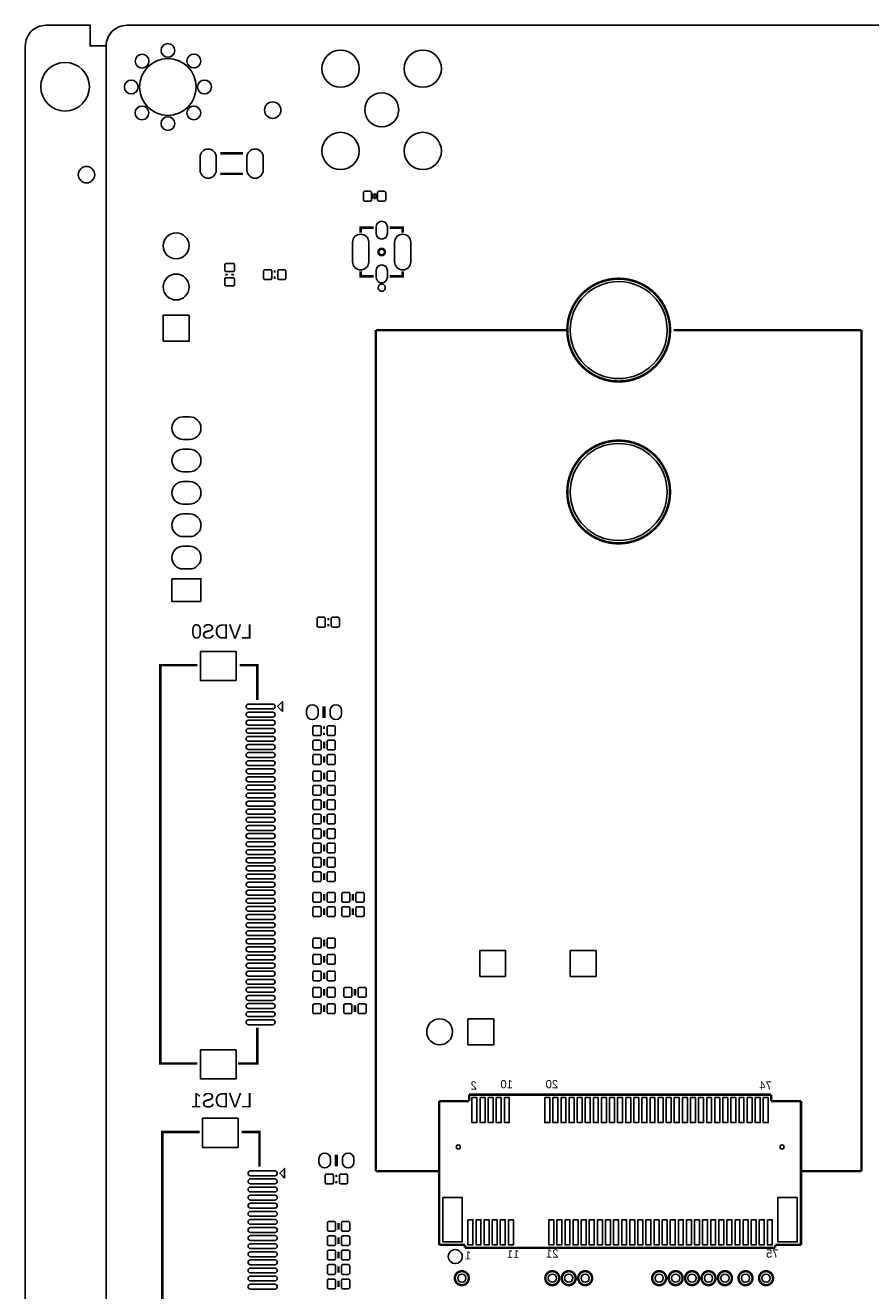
# Model space of a CAD drawing. Extents: x -5 to 175, y 0 to 125.
# Tile 2 of 5: x -5 to 47, y 47 to 125. Entities that reach past the tile are written whole.
import ezdxf
from ezdxf.enums import TextEntityAlignment as Align

# ---------------------------------------------------------------- set-up
doc = ezdxf.new("R2010")
doc.units = 0
for name, color, linetype in [('BG_OUTLINE', 7, 'CONTINUOUS'), ('BG_SILKSCREEN_BOTTOM', 23, 'CONTINUOUS'), ('PG_SILKSCREEN_BOTTOM', 23, 'CONTINUOUS'), ('PIN_BOTTOM', 132, 'CONTINUOUS')]:
    doc.layers.add(name, color=color, linetype=linetype)

msp = doc.modelspace()

# ---------------------------------------------------------------- linework, layer by layer
at = {"layer": 'BG_OUTLINE'}
for points in [[(-0.999998, 124.99975), (-3.72999, 124.99975, 0.414214), (-4.99999, 123.72975), (-4.99999, 1.27, 0.414214), (-3.72999, 0), (-0.999998, 0), (-0.999998, 1.27), (0, 1.27)], [(-0.999998, 124.99975), (-0.999998, 123.72975), (0, 123.72975, -0.414214), (1.27, 124.99975), (168.730676, 124.99975, -0.414214), (170.000676, 123.72975), (170.000676, 1.27, -0.414214), (168.730676, 0), (1.27, 0, -0.414214), (0, 1.27), (0, 123.72975)]]:
    msp.add_lwpolyline(points, format="xyb", dxfattribs=at)
at = {"layer": 'PG_SILKSCREEN_BOTTOM'}
for points, const_width in [([(7.0485, 117.094), (8.4455, 117.094)], 0.1524), ([(7.0485, 115.824), (8.4455, 115.824)], 0.1524), ([(16.578072, 114.246406), (16.578072, 114.646202)], 0.130048), ([(15.718028, 112.197896), (15.718028, 112.498124), (16.517874, 112.498124)], 0.1524), ([(18.317972, 112.197896), (18.317972, 112.498124), (17.518126, 112.498124)], 0.1524), ([(7.4295, 109.5375), (7.4295, 109.6645)], 0.1524), ([(7.8105, 109.6645), (7.8105, 109.5375)], 0.1524), ([(10.3505, 109.7915), (10.4775, 109.7915)], 0.1524), ([(10.4775, 109.4105), (10.3505, 109.4105)], 0.1524), ([(16.517874, 109.497876), (15.718028, 109.497876), (15.718028, 109.798104)], 0.1524), ([(18.317972, 109.798104), (18.317972, 109.497876), (17.518126, 109.497876)], 0.1524), ([(28.575, 106.176826), (16.66113, 106.176826)], 0.1524), ([(16.66113, 106.176826), (16.66113, 54.231032)], 0.1524), ([(46.66107, 106.176826), (35.052, 106.176826)], 0.1524), ([(46.66107, 54.231032), (46.66107, 106.176826)], 0.1524), ([(13.6525, 88.3285), (13.7795, 88.3285)], 0.1524), ([(13.7795, 87.9475), (13.6525, 87.9475)], 0.1524), ([(5.639054, 60.879736), (3.339084, 60.879736), (3.339084, 85.479636), (5.639054, 85.479636)], 0.1524), ([(9.339072, 83.329526), (9.339072, 85.479636), (8.238998, 85.479636)], 0.1524), ([(13.462, 82.933286), (13.462, 82.222086)], 0.2032), ([(13.3985, 81.625186), (13.5255, 81.625186)], 0.1524), ([(13.5255, 81.244186), (13.3985, 81.244186)], 0.1524), ([(13.462, 80.342486), (13.462, 80.748886)], 0.1524), ([(13.462, 79.453486), (13.462, 79.859886)], 0.1524), ([(13.462, 78.437486), (13.462, 78.843886)], 0.1524), ([(13.462, 77.548486), (13.462, 77.954886)], 0.1524), ([(13.462, 76.659486), (13.462, 77.065886)], 0.1524), ([(13.462, 75.770486), (13.462, 76.176886)], 0.1524), ([(13.462, 74.881486), (13.462, 75.287886)], 0.1524), ([(13.462, 73.992486), (13.462, 74.398886)], 0.1524), ([(13.462, 73.103486), (13.462, 73.509886)], 0.1524), ([(13.462, 72.214486), (13.462, 72.620886)], 0.1524), ([(13.462, 70.944486), (13.462, 71.350886)], 0.1524), ([(15.24, 70.944486), (15.24, 71.350886)], 0.1524), ([(13.462, 70.055486), (13.462, 70.461886)], 0.1524), ([(15.24, 70.055486), (15.24, 70.461886)], 0.1524), ([(13.462, 68.1228), (13.462, 68.5292)], 0.1524), ([(13.462, 67.1068), (13.462, 67.5132)], 0.1524), ([(13.462, 66.0908), (13.462, 66.4972)], 0.1524), ([(13.462, 65.0748), (13.462, 65.4812)], 0.1524), ([(15.367, 65.0748), (15.367, 65.4812)], 0.1524), ([(13.462, 64.0588), (13.462, 64.4652)], 0.1524), ([(15.367, 64.0588), (15.367, 64.4652)], 0.1524), ([(9.339072, 63.089536), (9.339072, 60.879736), (8.138922, 60.879736)], 0.1524), ([(20.572222, 58.558684), (20.572222, 49.681638)], 0.1524), ([(22.419818, 58.558684), (20.572222, 58.558684)], 0.1524), ([(22.419818, 58.95848), (22.419818, 58.558684)], 0.1524), ([(41.080182, 58.95848), (22.419818, 58.95848)], 0.1524), ([(41.080182, 58.558684), (41.080182, 58.95848)], 0.1524), ([(42.927778, 58.558684), (41.080182, 58.558684)], 0.1524), ([(42.927778, 49.681638), (42.927778, 58.558684)], 0.1524), ([(5.766054, 32.050736), (3.466084, 32.050736), (3.466084, 56.650636), (5.766054, 56.650636)], 0.1524), ([(9.466072, 54.500526), (9.466072, 56.650636), (8.365998, 56.650636)], 0.1524), ([(14.224, 55.247286), (14.224, 54.536086)], 0.2032), ([(14.1605, 53.939186), (14.2875, 53.939186)], 0.1524), ([(16.66113, 54.231032), (20.572222, 54.231032)], 0.1524), ([(42.926, 54.231032), (46.66107, 54.231032)], 0.1524), ([(14.2875, 53.558186), (14.1605, 53.558186)], 0.1524), ([(14.351, 50.624486), (14.351, 51.030886)], 0.1524), ([(14.351, 49.735486), (14.351, 50.141886)], 0.1524), ([(14.351, 48.846486), (14.351, 49.252886)], 0.1524), ([(20.572222, 49.681638), (22.169882, 49.681638)], 0.1524), ([(22.169882, 49.681638), (22.169882, 49.503584)], 0.1524), ([(22.169882, 49.503584), (41.330118, 49.503584)], 0.1524), ([(41.330118, 49.681638), (42.927778, 49.681638)], 0.1524), ([(41.330118, 49.503584), (41.330118, 49.681638)], 0.1524), ([(14.351, 47.957486), (14.351, 48.363886)], 0.1524), ([(14.351, 47.068486), (14.351, 47.474886)], 0.1524)]:
    msp.add_lwpolyline(points, dxfattribs=dict(at, const_width=const_width))
for points in [[(16.578072, 114.446304), (16.438118, 114.30635), (16.438118, 114.586258)], [(16.578072, 114.446304), (16.718026, 114.30635), (16.718026, 114.586258)], [(10.889742, 82.628994), (10.889742, 83.228942), (10.589768, 82.928968)], [(11.016742, 53.799994), (11.016742, 54.399942), (10.716768, 54.099968)]]:
    msp.add_lwpolyline(points, close=True, dxfattribs=at)
at = {"layer": 'PG_SILKSCREEN_BOTTOM', "const_width": 0.1524}
for points in [[(17.217898, 110.998, 1), (16.818102, 110.998, 1), (17.217898, 110.998)], [(34.836354, 106.176826, 1), (28.485846, 106.176826, 1), (34.836354, 106.176826)], [(34.836354, 96.177608, 1), (28.485846, 96.177608, 1), (34.836354, 96.177608)], [(22.401022, 47.625, 1), (21.540978, 47.625, 1), (22.401022, 47.625)], [(27.989022, 47.625, 1), (27.128978, 47.625, 1), (27.989022, 47.625)], [(29.005022, 47.625, 1), (28.144978, 47.625, 1), (29.005022, 47.625)], [(30.021022, 47.625, 1), (29.160978, 47.625, 1), (30.021022, 47.625)], [(34.593022, 47.625, 1), (33.732978, 47.625, 1), (34.593022, 47.625)], [(35.609022, 47.625, 1), (34.748978, 47.625, 1), (35.609022, 47.625)], [(36.625022, 47.625, 1), (35.764978, 47.625, 1), (36.625022, 47.625)], [(37.641022, 47.625, 1), (36.780978, 47.625, 1), (37.641022, 47.625)], [(38.657022, 47.625, 1), (37.796978, 47.625, 1), (38.657022, 47.625)], [(39.927022, 47.625, 1), (39.066978, 47.625, 1), (39.927022, 47.625)], [(41.197022, 47.625, 1), (40.336978, 47.625, 1), (41.197022, 47.625)]]:
    msp.add_lwpolyline(points, format="xyb", dxfattribs=at)
at = {"layer": 'PG_SILKSCREEN_BOTTOM'}
for points in [[(17.24152, 108.798106, 1), (16.79448, 108.797894, 1)], [(22.000718, 48.955452, 1), (21.135082, 48.955548, 1)]]:
    msp.add_lwpolyline(points, format="xyb", close=True, dxfattribs=at)
at = {"layer": 'PIN_BOTTOM'}
for points in [[(6.796913, 116.05895), (6.796913, 116.85905, 1), (5.796915, 116.85905), (5.796915, 116.05895, 1)], [(9.697085, 116.05895), (9.697085, 116.85905, 1), (8.697087, 116.85905), (8.697087, 116.05895, 1)], [(16.31315, 114.746278), (15.963138, 114.746278, 0.415686), (15.888208, 114.671348), (15.888208, 114.22126, 0.415686), (15.963138, 114.14633), (16.31315, 114.14633, 0.415686), (16.38808, 114.22126), (16.38808, 114.671348, 0.415686)], [(17.193006, 114.746278), (16.842994, 114.746278, 0.415686), (16.768064, 114.671348), (16.768064, 114.22126, 0.415686), (16.842994, 114.14633), (17.193006, 114.14633, 0.415686), (17.267936, 114.22126), (17.267936, 114.671348, 0.415686)], [(16.667988, 112.548035), (16.667988, 112.147985, 1), (17.368012, 112.147985), (17.368012, 112.548035, 1)], [(15.218029, 111.597948), (15.218029, 110.398052, 1), (16.218027, 110.398052), (16.218027, 111.597948, 1)], [(17.817973, 111.597948), (17.817973, 110.398052, 1), (18.817971, 110.398052), (18.817971, 111.597948, 1)], [(7.320026, 110.215934), (7.320026, 109.865922, 0.415686), (7.394956, 109.790992), (7.845044, 109.790992, 0.415686), (7.919974, 109.865922), (7.919974, 110.215934, 0.415686), (7.845044, 110.290864), (7.394956, 110.290864, 0.415686)], [(16.667988, 109.848015), (16.667988, 109.447965, 1), (17.368012, 109.447965), (17.368012, 109.848015, 1)], [(7.320026, 109.336078), (7.320026, 108.986066, 0.415686), (7.394956, 108.911136), (7.845044, 108.911136, 0.415686), (7.919974, 108.986066), (7.919974, 109.336078, 0.415686), (7.845044, 109.411008), (7.394956, 109.411008, 0.415686)], [(9.799066, 109.301026), (10.149078, 109.301026, 0.415686), (10.224008, 109.375956), (10.224008, 109.826044, 0.415686), (10.149078, 109.900974), (9.799066, 109.900974, 0.415686), (9.724136, 109.826044), (9.724136, 109.375956, 0.415686)], [(10.678922, 109.301026), (11.028934, 109.301026, 0.415686), (11.103864, 109.375956), (11.103864, 109.826044, 0.415686), (11.028934, 109.900974), (10.678922, 109.900974, 0.415686), (10.603992, 109.826044), (10.603992, 109.375956, 0.415686)], [(5.153025, 99.422966), (4.752975, 99.422966, -1), (4.752975, 100.823014), (5.153025, 100.823014, -1)], [(5.153025, 97.42297), (4.752975, 97.42297, -1), (4.752975, 98.823018), (5.153025, 98.823018, -1)], [(5.153025, 95.422974), (4.752975, 95.422974, -1), (4.752975, 96.823022), (5.153025, 96.823022, -1)], [(5.153025, 93.422978), (4.752975, 93.422978, -1), (4.752975, 94.823026), (5.153025, 94.823026, -1)], [(5.153025, 91.422982), (4.752975, 91.422982, -1), (4.752975, 92.82303), (5.153025, 92.82303, -1)], [(13.101066, 87.838026), (13.451078, 87.838026, 0.415686), (13.526008, 87.912956), (13.526008, 88.363044, 0.415686), (13.451078, 88.437974), (13.101066, 88.437974, 0.415686), (13.026136, 88.363044), (13.026136, 87.912956, 0.415686)], [(13.980922, 87.838026), (14.330934, 87.838026, 0.415686), (14.405864, 87.912956), (14.405864, 88.363044, 0.415686), (14.330934, 88.437974), (13.980922, 88.437974, 0.415686), (13.905992, 88.363044), (13.905992, 87.912956, 0.415686)], [(10.289032, 83.079717), (8.788908, 83.079717, 1), (8.788908, 82.779743), (10.289032, 82.779743, 1)], [(13.093446, 82.476086), (13.093446, 82.679286, 1), (12.382246, 82.679286), (12.382246, 82.476086, 1)], [(14.541754, 82.476086), (14.541754, 82.679286, 1), (13.830554, 82.679286), (13.830554, 82.476086, 1)], [(10.289032, 82.579591), (8.788908, 82.579591, 1), (8.788908, 82.279617), (10.289032, 82.279617, 1)], [(10.289032, 82.079719), (8.788908, 82.079719, 1), (8.788908, 81.779745), (10.289032, 81.779745, 1)], [(10.289032, 81.579593), (8.788908, 81.579593, 1), (8.788908, 81.279619), (10.289032, 81.279619, 1)], [(13.197078, 81.73466), (12.847066, 81.73466, 0.415686), (12.772136, 81.65973), (12.772136, 81.209642, 0.415686), (12.847066, 81.134712), (13.197078, 81.134712, 0.415686), (13.272008, 81.209642), (13.272008, 81.65973, 0.415686)], [(14.076934, 81.73466), (13.726922, 81.73466, 0.415686), (13.651992, 81.65973), (13.651992, 81.209642, 0.415686), (13.726922, 81.134712), (14.076934, 81.134712, 0.415686), (14.151864, 81.209642), (14.151864, 81.65973, 0.415686)], [(10.289032, 81.079721), (8.788908, 81.079721, 1), (8.788908, 80.779747), (10.289032, 80.779747, 1)], [(10.289032, 80.579595), (8.788908, 80.579595, 1), (8.788908, 80.279621), (10.289032, 80.279621, 1)], [(12.847066, 80.245712), (13.197078, 80.245712, 0.415686), (13.272008, 80.320642), (13.272008, 80.77073, 0.415686), (13.197078, 80.84566), (12.847066, 80.84566, 0.415686), (12.772136, 80.77073), (12.772136, 80.320642, 0.415686)], [(13.726922, 80.245712), (14.076934, 80.245712, 0.415686), (14.151864, 80.320642), (14.151864, 80.77073, 0.415686), (14.076934, 80.84566), (13.726922, 80.84566, 0.415686), (13.651992, 80.77073), (13.651992, 80.320642, 0.415686)], [(10.289032, 80.079723), (8.788908, 80.079723, 1), (8.788908, 79.779749), (10.289032, 79.779749, 1)], [(12.847066, 79.356712), (13.197078, 79.356712, 0.415686), (13.272008, 79.431642), (13.272008, 79.88173, 0.415686), (13.197078, 79.95666), (12.847066, 79.95666, 0.415686), (12.772136, 79.88173), (12.772136, 79.431642, 0.415686)], [(13.726922, 79.356712), (14.076934, 79.356712, 0.415686), (14.151864, 79.431642), (14.151864, 79.88173, 0.415686), (14.076934, 79.95666), (13.726922, 79.95666, 0.415686), (13.651992, 79.88173), (13.651992, 79.431642, 0.415686)], [(10.289032, 79.579597), (8.788908, 79.579597, 1), (8.788908, 79.279623), (10.289032, 79.279623, 1)], [(10.289032, 79.079725), (8.788908, 79.079725, 1), (8.788908, 78.779751), (10.289032, 78.779751, 1)], [(12.847066, 78.340712), (13.197078, 78.340712, 0.415686), (13.272008, 78.415642), (13.272008, 78.86573, 0.415686), (13.197078, 78.94066), (12.847066, 78.94066, 0.415686), (12.772136, 78.86573), (12.772136, 78.415642, 0.415686)], [(13.726922, 78.340712), (14.076934, 78.340712, 0.415686), (14.151864, 78.415642), (14.151864, 78.86573, 0.415686), (14.076934, 78.94066), (13.726922, 78.94066, 0.415686), (13.651992, 78.86573), (13.651992, 78.415642, 0.415686)], [(10.289032, 78.579599), (8.788908, 78.579599, 1), (8.788908, 78.279625), (10.289032, 78.279625, 1)], [(10.289032, 78.079727), (8.788908, 78.079727, 1), (8.788908, 77.779753), (10.289032, 77.779753, 1)], [(10.289032, 77.579601), (8.788908, 77.579601, 1), (8.788908, 77.279627), (10.289032, 77.279627, 1)], [(12.847066, 77.451712), (13.197078, 77.451712, 0.415686), (13.272008, 77.526642), (13.272008, 77.97673, 0.415686), (13.197078, 78.05166), (12.847066, 78.05166, 0.415686), (12.772136, 77.97673), (12.772136, 77.526642, 0.415686)], [(13.726922, 77.451712), (14.076934, 77.451712, 0.415686), (14.151864, 77.526642), (14.151864, 77.97673, 0.415686), (14.076934, 78.05166), (13.726922, 78.05166, 0.415686), (13.651992, 77.97673), (13.651992, 77.526642, 0.415686)], [(10.289032, 77.079729), (8.788908, 77.079729, 1), (8.788908, 76.779755), (10.289032, 76.779755, 1)], [(12.847066, 76.562712), (13.197078, 76.562712, 0.415686), (13.272008, 76.637642), (13.272008, 77.08773, 0.415686), (13.197078, 77.16266), (12.847066, 77.16266, 0.415686), (12.772136, 77.08773), (12.772136, 76.637642, 0.415686)], [(13.726922, 76.562712), (14.076934, 76.562712, 0.415686), (14.151864, 76.637642), (14.151864, 77.08773, 0.415686), (14.076934, 77.16266), (13.726922, 77.16266, 0.415686), (13.651992, 77.08773), (13.651992, 76.637642, 0.415686)], [(10.289032, 76.579603), (8.788908, 76.579603, 1), (8.788908, 76.279629), (10.289032, 76.279629, 1)], [(10.289032, 76.079731), (8.788908, 76.079731, 1), (8.788908, 75.779757), (10.289032, 75.779757, 1)], [(12.847066, 75.673712), (13.197078, 75.673712, 0.415686), (13.272008, 75.748642), (13.272008, 76.19873, 0.415686), (13.197078, 76.27366), (12.847066, 76.27366, 0.415686), (12.772136, 76.19873), (12.772136, 75.748642, 0.415686)], [(13.726922, 75.673712), (14.076934, 75.673712, 0.415686), (14.151864, 75.748642), (14.151864, 76.19873, 0.415686), (14.076934, 76.27366), (13.726922, 76.27366, 0.415686), (13.651992, 76.19873), (13.651992, 75.748642, 0.415686)], [(10.289032, 75.579605), (8.788908, 75.579605, 1), (8.788908, 75.279631), (10.289032, 75.279631, 1)], [(10.289032, 75.079733), (8.788908, 75.079733, 1), (8.788908, 74.779759), (10.289032, 74.779759, 1)], [(12.847066, 74.784712), (13.197078, 74.784712, 0.415686), (13.272008, 74.859642), (13.272008, 75.30973, 0.415686), (13.197078, 75.38466), (12.847066, 75.38466, 0.415686), (12.772136, 75.30973), (12.772136, 74.859642, 0.415686)], [(13.726922, 74.784712), (14.076934, 74.784712, 0.415686), (14.151864, 74.859642), (14.151864, 75.30973, 0.415686), (14.076934, 75.38466), (13.726922, 75.38466, 0.415686), (13.651992, 75.30973), (13.651992, 74.859642, 0.415686)], [(10.289032, 74.579607), (8.788908, 74.579607, 1), (8.788908, 74.279633), (10.289032, 74.279633, 1)], [(12.847066, 73.895712), (13.197078, 73.895712, 0.415686), (13.272008, 73.970642), (13.272008, 74.42073, 0.415686), (13.197078, 74.49566), (12.847066, 74.49566, 0.415686), (12.772136, 74.42073), (12.772136, 73.970642, 0.415686)], [(13.726922, 73.895712), (14.076934, 73.895712, 0.415686), (14.151864, 73.970642), (14.151864, 74.42073, 0.415686), (14.076934, 74.49566), (13.726922, 74.49566, 0.415686), (13.651992, 74.42073), (13.651992, 73.970642, 0.415686)], [(10.289032, 74.079735), (8.788908, 74.079735, 1), (8.788908, 73.779761), (10.289032, 73.779761, 1)], [(10.289032, 73.579609), (8.788908, 73.579609, 1), (8.788908, 73.279635), (10.289032, 73.279635, 1)], [(12.847066, 73.006712), (13.197078, 73.006712, 0.415686), (13.272008, 73.081642), (13.272008, 73.53173, 0.415686), (13.197078, 73.60666), (12.847066, 73.60666, 0.415686), (12.772136, 73.53173), (12.772136, 73.081642, 0.415686)], [(13.726922, 73.006712), (14.076934, 73.006712, 0.415686), (14.151864, 73.081642), (14.151864, 73.53173, 0.415686), (14.076934, 73.60666), (13.726922, 73.60666, 0.415686), (13.651992, 73.53173), (13.651992, 73.081642, 0.415686)], [(10.289032, 73.079737), (8.788908, 73.079737, 1), (8.788908, 72.779763), (10.289032, 72.779763, 1)], [(12.847066, 72.117712), (13.197078, 72.117712, 0.415686), (13.272008, 72.192642), (13.272008, 72.64273, 0.415686), (13.197078, 72.71766), (12.847066, 72.71766, 0.415686), (12.772136, 72.64273), (12.772136, 72.192642, 0.415686)], [(13.726922, 72.117712), (14.076934, 72.117712, 0.415686), (14.151864, 72.192642), (14.151864, 72.64273, 0.415686), (14.076934, 72.71766), (13.726922, 72.71766, 0.415686), (13.651992, 72.64273), (13.651992, 72.192642, 0.415686)], [(10.289032, 72.579611), (8.788908, 72.579611, 1), (8.788908, 72.279637), (10.289032, 72.279637, 1)], [(10.289032, 72.079739), (8.788908, 72.079739, 1), (8.788908, 71.779765), (10.289032, 71.779765, 1)], [(10.289032, 71.579613), (8.788908, 71.579613, 1), (8.788908, 71.279639), (10.289032, 71.279639, 1)], [(12.847066, 70.847712), (13.197078, 70.847712, 0.415686), (13.272008, 70.922642), (13.272008, 71.37273, 0.415686), (13.197078, 71.44766), (12.847066, 71.44766, 0.415686), (12.772136, 71.37273), (12.772136, 70.922642, 0.415686)], [(13.726922, 70.847712), (14.076934, 70.847712, 0.415686), (14.151864, 70.922642), (14.151864, 71.37273, 0.415686), (14.076934, 71.44766), (13.726922, 71.44766, 0.415686), (13.651992, 71.37273), (13.651992, 70.922642, 0.415686)], [(14.625066, 70.847712), (14.975078, 70.847712, 0.415686), (15.050008, 70.922642), (15.050008, 71.37273, 0.415686), (14.975078, 71.44766), (14.625066, 71.44766, 0.415686), (14.550136, 71.37273), (14.550136, 70.922642, 0.415686)], [(15.504922, 70.847712), (15.854934, 70.847712, 0.415686), (15.929864, 70.922642), (15.929864, 71.37273, 0.415686), (15.854934, 71.44766), (15.504922, 71.44766, 0.415686), (15.429992, 71.37273), (15.429992, 70.922642, 0.415686)], [(10.289032, 71.079741), (8.788908, 71.079741, 1), (8.788908, 70.779767), (10.289032, 70.779767, 1)], [(10.289032, 70.579615), (8.788908, 70.579615, 1), (8.788908, 70.279641), (10.289032, 70.279641, 1)], [(12.847066, 69.958712), (13.197078, 69.958712, 0.415686), (13.272008, 70.033642), (13.272008, 70.48373, 0.415686), (13.197078, 70.55866), (12.847066, 70.55866, 0.415686), (12.772136, 70.48373), (12.772136, 70.033642, 0.415686)], [(13.726922, 69.958712), (14.076934, 69.958712, 0.415686), (14.151864, 70.033642), (14.151864, 70.48373, 0.415686), (14.076934, 70.55866), (13.726922, 70.55866, 0.415686), (13.651992, 70.48373), (13.651992, 70.033642, 0.415686)], [(14.625066, 69.958712), (14.975078, 69.958712, 0.415686), (15.050008, 70.033642), (15.050008, 70.48373, 0.415686), (14.975078, 70.55866), (14.625066, 70.55866, 0.415686), (14.550136, 70.48373), (14.550136, 70.033642, 0.415686)], [(15.504922, 69.958712), (15.854934, 69.958712, 0.415686), (15.929864, 70.033642), (15.929864, 70.48373, 0.415686), (15.854934, 70.55866), (15.504922, 70.55866, 0.415686), (15.429992, 70.48373), (15.429992, 70.033642, 0.415686)], [(10.289032, 70.079743), (8.788908, 70.079743, 1), (8.788908, 69.779769), (10.289032, 69.779769, 1)], [(10.289032, 69.579617), (8.788908, 69.579617, 1), (8.788908, 69.279643), (10.289032, 69.279643, 1)], [(10.289032, 69.079745), (8.788908, 69.079745, 1), (8.788908, 68.779771), (10.289032, 68.779771, 1)], [(10.289032, 68.579619), (8.788908, 68.579619, 1), (8.788908, 68.279645), (10.289032, 68.279645, 1)], [(10.289032, 68.079747), (8.788908, 68.079747, 1), (8.788908, 67.779773), (10.289032, 67.779773, 1)], [(12.847066, 68.026026), (13.197078, 68.026026, 0.415686), (13.272008, 68.100956), (13.272008, 68.551044, 0.415686), (13.197078, 68.625974), (12.847066, 68.625974, 0.415686), (12.772136, 68.551044), (12.772136, 68.100956, 0.415686)], [(13.726922, 68.026026), (14.076934, 68.026026, 0.415686), (14.151864, 68.100956), (14.151864, 68.551044, 0.415686), (14.076934, 68.625974), (13.726922, 68.625974, 0.415686), (13.651992, 68.551044), (13.651992, 68.100956, 0.415686)], [(10.289032, 67.579621), (8.788908, 67.579621, 1), (8.788908, 67.279647), (10.289032, 67.279647, 1)], [(12.847066, 67.010026), (13.197078, 67.010026, 0.415686), (13.272008, 67.084956), (13.272008, 67.535044, 0.415686), (13.197078, 67.609974), (12.847066, 67.609974, 0.415686), (12.772136, 67.535044), (12.772136, 67.084956, 0.415686)], [(13.726922, 67.010026), (14.076934, 67.010026, 0.415686), (14.151864, 67.084956), (14.151864, 67.535044, 0.415686), (14.076934, 67.609974), (13.726922, 67.609974, 0.415686), (13.651992, 67.535044), (13.651992, 67.084956, 0.415686)], [(10.289032, 67.079749), (8.788908, 67.079749, 1), (8.788908, 66.779775), (10.289032, 66.779775, 1)], [(10.289032, 66.579623), (8.788908, 66.579623, 1), (8.788908, 66.279649), (10.289032, 66.279649, 1)], [(12.847066, 65.994026), (13.197078, 65.994026, 0.415686), (13.272008, 66.068956), (13.272008, 66.519044, 0.415686), (13.197078, 66.593974), (12.847066, 66.593974, 0.415686), (12.772136, 66.519044), (12.772136, 66.068956, 0.415686)], [(13.726922, 65.994026), (14.076934, 65.994026, 0.415686), (14.151864, 66.068956), (14.151864, 66.519044, 0.415686), (14.076934, 66.593974), (13.726922, 66.593974, 0.415686), (13.651992, 66.519044), (13.651992, 66.068956, 0.415686)], [(10.289032, 66.079751), (8.788908, 66.079751, 1), (8.788908, 65.779777), (10.289032, 65.779777, 1)], [(10.289032, 65.579625), (8.788908, 65.579625, 1), (8.788908, 65.279651), (10.289032, 65.279651, 1)], [(10.289032, 65.079753), (8.788908, 65.079753, 1), (8.788908, 64.779779), (10.289032, 64.779779, 1)], [(12.847066, 64.978026), (13.197078, 64.978026, 0.415686), (13.272008, 65.052956), (13.272008, 65.503044, 0.415686), (13.197078, 65.577974), (12.847066, 65.577974, 0.415686), (12.772136, 65.503044), (12.772136, 65.052956, 0.415686)], [(13.726922, 64.978026), (14.076934, 64.978026, 0.415686), (14.151864, 65.052956), (14.151864, 65.503044, 0.415686), (14.076934, 65.577974), (13.726922, 65.577974, 0.415686), (13.651992, 65.503044), (13.651992, 65.052956, 0.415686)], [(14.752066, 64.978026), (15.102078, 64.978026, 0.415686), (15.177008, 65.052956), (15.177008, 65.503044, 0.415686), (15.102078, 65.577974), (14.752066, 65.577974, 0.415686), (14.677136, 65.503044), (14.677136, 65.052956, 0.415686)], [(15.631922, 64.978026), (15.981934, 64.978026, 0.415686), (16.056864, 65.052956), (16.056864, 65.503044, 0.415686), (15.981934, 65.577974), (15.631922, 65.577974, 0.415686), (15.556992, 65.503044), (15.556992, 65.052956, 0.415686)], [(10.289032, 64.579627), (8.788908, 64.579627, 1), (8.788908, 64.279653), (10.289032, 64.279653, 1)], [(12.847066, 63.962026), (13.197078, 63.962026, 0.415686), (13.272008, 64.036956), (13.272008, 64.487044, 0.415686), (13.197078, 64.561974), (12.847066, 64.561974, 0.415686), (12.772136, 64.487044), (12.772136, 64.036956, 0.415686)], [(13.726922, 63.962026), (14.076934, 63.962026, 0.415686), (14.151864, 64.036956), (14.151864, 64.487044, 0.415686), (14.076934, 64.561974), (13.726922, 64.561974, 0.415686), (13.651992, 64.487044), (13.651992, 64.036956, 0.415686)], [(14.752066, 63.962026), (15.102078, 63.962026, 0.415686), (15.177008, 64.036956), (15.177008, 64.487044, 0.415686), (15.102078, 64.561974), (14.752066, 64.561974, 0.415686), (14.677136, 64.487044), (14.677136, 64.036956, 0.415686)], [(15.631922, 63.962026), (15.981934, 63.962026, 0.415686), (16.056864, 64.036956), (16.056864, 64.487044, 0.415686), (15.981934, 64.561974), (15.631922, 64.561974, 0.415686), (15.556992, 64.487044), (15.556992, 64.036956, 0.415686)], [(10.289032, 64.079755), (8.788908, 64.079755, 1), (8.788908, 63.779781), (10.289032, 63.779781, 1)], [(10.289032, 63.579629), (8.788908, 63.579629, 1), (8.788908, 63.279655), (10.289032, 63.279655, 1)], [(13.855446, 54.790086), (13.855446, 54.993286, 1), (13.144246, 54.993286), (13.144246, 54.790086, 1)], [(15.303754, 54.790086), (15.303754, 54.993286, 1), (14.592554, 54.993286), (14.592554, 54.790086, 1)], [(10.416032, 54.250717), (8.915908, 54.250717, 1), (8.915908, 53.950743), (10.416032, 53.950743, 1)], [(13.959078, 54.04866), (13.609066, 54.04866, 0.415686), (13.534136, 53.97373), (13.534136, 53.523642, 0.415686), (13.609066, 53.448712), (13.959078, 53.448712, 0.415686), (14.034008, 53.523642), (14.034008, 53.97373, 0.415686)], [(14.838934, 54.04866), (14.488922, 54.04866, 0.415686), (14.413992, 53.97373), (14.413992, 53.523642, 0.415686), (14.488922, 53.448712), (14.838934, 53.448712, 0.415686), (14.913864, 53.523642), (14.913864, 53.97373, 0.415686)], [(10.416032, 53.750591), (8.915908, 53.750591, 1), (8.915908, 53.450617), (10.416032, 53.450617, 1)], [(10.416032, 53.250719), (8.915908, 53.250719, 1), (8.915908, 52.950745), (10.416032, 52.950745, 1)], [(10.416032, 52.750593), (8.915908, 52.750593, 1), (8.915908, 52.450619), (10.416032, 52.450619, 1)], [(10.416032, 52.250721), (8.915908, 52.250721, 1), (8.915908, 51.950747), (10.416032, 51.950747, 1)], [(10.416032, 51.750595), (8.915908, 51.750595, 1), (8.915908, 51.450621), (10.416032, 51.450621, 1)], [(10.416032, 51.250723), (8.915908, 51.250723, 1), (8.915908, 50.950749), (10.416032, 50.950749, 1)], [(13.736066, 50.527712), (14.086078, 50.527712, 0.415686), (14.161008, 50.602642), (14.161008, 51.05273, 0.415686), (14.086078, 51.12766), (13.736066, 51.12766, 0.415686), (13.661136, 51.05273), (13.661136, 50.602642, 0.415686)], [(14.615922, 50.527712), (14.965934, 50.527712, 0.415686), (15.040864, 50.602642), (15.040864, 51.05273, 0.415686), (14.965934, 51.12766), (14.615922, 51.12766, 0.415686), (14.540992, 51.05273), (14.540992, 50.602642, 0.415686)], [(10.416032, 50.750597), (8.915908, 50.750597, 1), (8.915908, 50.450623), (10.416032, 50.450623, 1)], [(10.416032, 50.250725), (8.915908, 50.250725, 1), (8.915908, 49.950751), (10.416032, 49.950751, 1)], [(13.736066, 49.638712), (14.086078, 49.638712, 0.415686), (14.161008, 49.713642), (14.161008, 50.16373, 0.415686), (14.086078, 50.23866), (13.736066, 50.23866, 0.415686), (13.661136, 50.16373), (13.661136, 49.713642, 0.415686)], [(14.615922, 49.638712), (14.965934, 49.638712, 0.415686), (15.040864, 49.713642), (15.040864, 50.16373, 0.415686), (14.965934, 50.23866), (14.615922, 50.23866, 0.415686), (14.540992, 50.16373), (14.540992, 49.713642, 0.415686)], [(10.416032, 49.750599), (8.915908, 49.750599, 1), (8.915908, 49.450625), (10.416032, 49.450625, 1)], [(10.416032, 49.250727), (8.915908, 49.250727, 1), (8.915908, 48.950753), (10.416032, 48.950753, 1)], [(13.736066, 48.749712), (14.086078, 48.749712, 0.415686), (14.161008, 48.824642), (14.161008, 49.27473, 0.415686), (14.086078, 49.34966), (13.736066, 49.34966, 0.415686), (13.661136, 49.27473), (13.661136, 48.824642, 0.415686)], [(14.615922, 48.749712), (14.965934, 48.749712, 0.415686), (15.040864, 48.824642), (15.040864, 49.27473, 0.415686), (14.965934, 49.34966), (14.615922, 49.34966, 0.415686), (14.540992, 49.27473), (14.540992, 48.824642, 0.415686)], [(10.416032, 48.750601), (8.915908, 48.750601, 1), (8.915908, 48.450627), (10.416032, 48.450627, 1)], [(13.736066, 47.860712), (14.086078, 47.860712, 0.415686), (14.161008, 47.935642), (14.161008, 48.38573, 0.415686), (14.086078, 48.46066), (13.736066, 48.46066, 0.415686), (13.661136, 48.38573), (13.661136, 47.935642, 0.415686)], [(14.615922, 47.860712), (14.965934, 47.860712, 0.415686), (15.040864, 47.935642), (15.040864, 48.38573, 0.415686), (14.965934, 48.46066), (14.615922, 48.46066, 0.415686), (14.540992, 48.38573), (14.540992, 47.935642, 0.415686)], [(10.416032, 48.250729), (8.915908, 48.250729, 1), (8.915908, 47.950755), (10.416032, 47.950755, 1)], [(10.416032, 47.750603), (8.915908, 47.750603, 1), (8.915908, 47.450629), (10.416032, 47.450629, 1)], [(10.416032, 47.250731), (8.915908, 47.250731, 1), (8.915908, 46.950757), (10.416032, 46.950757, 1)], [(13.736066, 46.971712), (14.086078, 46.971712, 0.415686), (14.161008, 47.046642), (14.161008, 47.49673, 0.415686), (14.086078, 47.57166), (13.736066, 47.57166, 0.415686), (13.661136, 47.49673), (13.661136, 47.046642, 0.415686)], [(14.615922, 46.971712), (14.965934, 46.971712, 0.415686), (15.040864, 47.046642), (15.040864, 47.49673, 0.415686), (14.965934, 47.57166), (14.615922, 47.57166, 0.415686), (14.540992, 47.49673), (14.540992, 47.046642, 0.415686)]]:
    msp.add_lwpolyline(points, format="xyb", close=True, dxfattribs=at)
for points in [[(5.117973, 107.098973), (5.117973, 105.499027), (3.518027, 105.499027), (3.518027, 107.098973)], [(4.052951, 90.823034), (5.853049, 90.823034), (5.853049, 89.422986), (4.052951, 89.422986)], [(5.818251, 86.329647), (5.818251, 84.529549), (8.018145, 84.529549), (8.018145, 86.329647)], [(23.0759, 66.2559), (23.0759, 67.855846), (24.675846, 67.855846), (24.675846, 66.2559)], [(28.6639, 66.2559), (28.6639, 67.855846), (30.263846, 67.855846), (30.263846, 66.2559)], [(22.339427, 63.639573), (23.939373, 63.639573), (23.939373, 62.039627), (22.339427, 62.039627)], [(5.818251, 61.729747), (5.818251, 59.929649), (8.018145, 59.929649), (8.018145, 61.729747)], [(22.597618, 58.78068), (22.597618, 57.23128), (22.902418, 57.23128), (22.902418, 58.78068)], [(23.09749, 58.78068), (23.09749, 57.23128), (23.40229, 57.23128), (23.40229, 58.78068)], [(23.597616, 58.78068), (23.597616, 57.23128), (23.902416, 57.23128), (23.902416, 58.78068)], [(24.097488, 58.78068), (24.097488, 57.23128), (24.402288, 57.23128), (24.402288, 58.78068)], [(24.597614, 58.78068), (24.597614, 57.23128), (24.902414, 57.23128), (24.902414, 58.78068)], [(27.097482, 58.78068), (27.097482, 57.23128), (27.402282, 57.23128), (27.402282, 58.78068)], [(27.597608, 58.78068), (27.597608, 57.23128), (27.902408, 57.23128), (27.902408, 58.78068)], [(28.09748, 58.78068), (28.09748, 57.23128), (28.40228, 57.23128), (28.40228, 58.78068)], [(28.597606, 58.78068), (28.597606, 57.23128), (28.902406, 57.23128), (28.902406, 58.78068)], [(29.097478, 58.78068), (29.097478, 57.23128), (29.402278, 57.23128), (29.402278, 58.78068)], [(29.597604, 58.78068), (29.597604, 57.23128), (29.902404, 57.23128), (29.902404, 58.78068)], [(30.097476, 58.78068), (30.097476, 57.23128), (30.402276, 57.23128), (30.402276, 58.78068)], [(30.597602, 58.78068), (30.597602, 57.23128), (30.902402, 57.23128), (30.902402, 58.78068)], [(31.097474, 58.78068), (31.097474, 57.23128), (31.402274, 57.23128), (31.402274, 58.78068)], [(31.5976, 58.78068), (31.5976, 57.23128), (31.9024, 57.23128), (31.9024, 58.78068)], [(32.097726, 58.78068), (32.097726, 57.23128), (32.402526, 57.23128), (32.402526, 58.78068)], [(32.597598, 58.78068), (32.597598, 57.23128), (32.902398, 57.23128), (32.902398, 58.78068)], [(33.097724, 58.78068), (33.097724, 57.23128), (33.402524, 57.23128), (33.402524, 58.78068)], [(33.597596, 58.78068), (33.597596, 57.23128), (33.902396, 57.23128), (33.902396, 58.78068)], [(34.097722, 58.78068), (34.097722, 57.23128), (34.402522, 57.23128), (34.402522, 58.78068)], [(34.597594, 58.78068), (34.597594, 57.23128), (34.902394, 57.23128), (34.902394, 58.78068)], [(35.09772, 58.78068), (35.09772, 57.23128), (35.40252, 57.23128), (35.40252, 58.78068)], [(35.597592, 58.78068), (35.597592, 57.23128), (35.902392, 57.23128), (35.902392, 58.78068)], [(36.097718, 58.78068), (36.097718, 57.23128), (36.402518, 57.23128), (36.402518, 58.78068)], [(36.59759, 58.78068), (36.59759, 57.23128), (36.90239, 57.23128), (36.90239, 58.78068)], [(37.097716, 58.78068), (37.097716, 57.23128), (37.402516, 57.23128), (37.402516, 58.78068)], [(37.597588, 58.78068), (37.597588, 57.23128), (37.902388, 57.23128), (37.902388, 58.78068)], [(38.097714, 58.78068), (38.097714, 57.23128), (38.402514, 57.23128), (38.402514, 58.78068)], [(38.597586, 58.78068), (38.597586, 57.23128), (38.902386, 57.23128), (38.902386, 58.78068)], [(39.097712, 58.78068), (39.097712, 57.23128), (39.402512, 57.23128), (39.402512, 58.78068)], [(39.597584, 58.78068), (39.597584, 57.23128), (39.902384, 57.23128), (39.902384, 58.78068)], [(40.09771, 58.78068), (40.09771, 57.23128), (40.40251, 57.23128), (40.40251, 58.78068)], [(40.597582, 58.78068), (40.597582, 57.23128), (40.902382, 57.23128), (40.902382, 58.78068)], [(5.945251, 57.500647), (5.945251, 55.700549), (8.145145, 55.700549), (8.145145, 57.500647)], [(20.803108, 52.602638), (20.803108, 49.859438), (21.996908, 49.859438), (21.996908, 52.602638)], [(41.503092, 52.602638), (41.503092, 49.859438), (42.696892, 49.859438), (42.696892, 52.602638)], [(22.347682, 51.230784), (22.347682, 49.681384), (22.652482, 49.681384), (22.652482, 51.230784)], [(22.847554, 51.230784), (22.847554, 49.681384), (23.152354, 49.681384), (23.152354, 51.230784)], [(23.34768, 51.230784), (23.34768, 49.681384), (23.65248, 49.681384), (23.65248, 51.230784)], [(23.847552, 51.230784), (23.847552, 49.681384), (24.152352, 49.681384), (24.152352, 51.230784)], [(24.347678, 51.230784), (24.347678, 49.681384), (24.652478, 49.681384), (24.652478, 51.230784)], [(24.84755, 51.230784), (24.84755, 49.681384), (25.15235, 49.681384), (25.15235, 51.230784)], [(27.347672, 51.230784), (27.347672, 49.681384), (27.652472, 49.681384), (27.652472, 51.230784)], [(27.847544, 51.230784), (27.847544, 49.681384), (28.152344, 49.681384), (28.152344, 51.230784)], [(28.34767, 51.230784), (28.34767, 49.681384), (28.65247, 49.681384), (28.65247, 51.230784)], [(28.847542, 51.230784), (28.847542, 49.681384), (29.152342, 49.681384), (29.152342, 51.230784)], [(29.347668, 51.230784), (29.347668, 49.681384), (29.652468, 49.681384), (29.652468, 51.230784)], [(29.84754, 51.230784), (29.84754, 49.681384), (30.15234, 49.681384), (30.15234, 51.230784)], [(30.347666, 51.230784), (30.347666, 49.681384), (30.652466, 49.681384), (30.652466, 51.230784)], [(30.847538, 51.230784), (30.847538, 49.681384), (31.152338, 49.681384), (31.152338, 51.230784)], [(31.347664, 51.230784), (31.347664, 49.681384), (31.652464, 49.681384), (31.652464, 51.230784)], [(31.847536, 51.230784), (31.847536, 49.681384), (32.152336, 49.681384), (32.152336, 51.230784)], [(32.347662, 51.230784), (32.347662, 49.681384), (32.652462, 49.681384), (32.652462, 51.230784)], [(32.847534, 51.230784), (32.847534, 49.681384), (33.152334, 49.681384), (33.152334, 51.230784)], [(33.34766, 51.230784), (33.34766, 49.681384), (33.65246, 49.681384), (33.65246, 51.230784)], [(33.847532, 51.230784), (33.847532, 49.681384), (34.152332, 49.681384), (34.152332, 51.230784)], [(34.347658, 51.230784), (34.347658, 49.681384), (34.652458, 49.681384), (34.652458, 51.230784)], [(34.84753, 51.230784), (34.84753, 49.681384), (35.15233, 49.681384), (35.15233, 51.230784)], [(35.347656, 51.230784), (35.347656, 49.681384), (35.652456, 49.681384), (35.652456, 51.230784)], [(35.847528, 51.230784), (35.847528, 49.681384), (36.152328, 49.681384), (36.152328, 51.230784)], [(36.347654, 51.230784), (36.347654, 49.681384), (36.652454, 49.681384), (36.652454, 51.230784)], [(36.847526, 51.230784), (36.847526, 49.681384), (37.152326, 49.681384), (37.152326, 51.230784)], [(37.347652, 51.230784), (37.347652, 49.681384), (37.652452, 49.681384), (37.652452, 51.230784)], [(37.847524, 51.230784), (37.847524, 49.681384), (38.152324, 49.681384), (38.152324, 51.230784)], [(38.34765, 51.230784), (38.34765, 49.681384), (38.65245, 49.681384), (38.65245, 51.230784)], [(38.847522, 51.230784), (38.847522, 49.681384), (39.152322, 49.681384), (39.152322, 51.230784)], [(39.347648, 51.230784), (39.347648, 49.681384), (39.652448, 49.681384), (39.652448, 51.230784)], [(39.84752, 51.230784), (39.84752, 49.681384), (40.15232, 49.681384), (40.15232, 51.230784)], [(40.347646, 51.230784), (40.347646, 49.681384), (40.652446, 49.681384), (40.652446, 51.230784)], [(40.847518, 51.230784), (40.847518, 49.681384), (41.152318, 49.681384), (41.152318, 51.230784)]]:
    msp.add_lwpolyline(points, close=True, dxfattribs=at)
for centre, radius in [((3.81, 123.45035), 0.424942), ((-2.54, 121.20499), 1.499997), ((2.21488, 122.78487), 0.424942), ((3.81, 121.18975), 1.75006), ((5.41528, 122.79503), 0.424942), ((14.478, 122.320304), 1.149985), ((19.558, 122.320304), 1.149985), ((1.5494, 121.18975), 0.424942), ((6.0706, 121.18975), 0.424942), ((17.018, 119.780304), 1.050036), ((2.2098, 119.58955), 0.424942), ((5.4102, 119.58955), 0.424942), ((10.287, 119.761), 0.508), ((3.81, 118.92915), 0.424942), ((14.478, 117.240304), 1.149985), ((19.558, 117.240304), 1.149985), ((-1.2192, 115.7732), 0.508), ((4.318, 111.379), 0.799973), ((4.318, 108.839), 0.799973), ((31.6611, 106.176826), 2.9972), ((31.6611, 96.177608), 2.9972), ((20.5994, 62.8396), 0.799973), ((21.75002, 55.730902), 0.127), ((41.74998, 55.730902), 0.127), ((21.971, 47.625), 0.254), ((27.559, 47.625), 0.254), ((28.575, 47.625), 0.254), ((29.591, 47.625), 0.254), ((34.163, 47.625), 0.254), ((35.179, 47.625), 0.254), ((36.195, 47.625), 0.254), ((37.211, 47.625), 0.254), ((38.227, 47.625), 0.254), ((39.497, 47.625), 0.254), ((40.767, 47.625), 0.254)]:
    msp.add_circle(centre, radius, dxfattribs=at)

# ---------------------------------------------------------------- texts
at = {"layer": 'BG_SILKSCREEN_BOTTOM', "text_generation_flag": 2, "width": 1.000286}
for s, p in [('LVDS0', (9.017, 87.122)), ('LVDS1', (9.017, 58.166))]:
    msp.add_text(s, height=0.889, dxfattribs=at).set_placement(p)
at = {"layer": 'PG_SILKSCREEN_BOTTOM', "text_generation_flag": 2, "width": 1.02}
for s, p in [('2', (22.7076, 59.272678)), ('10', (24.7396, 59.351672)), ('20', (27.5336, 59.351672)), ('74', (40.7416, 59.272678)), ('1', (22.352, 48.782478)), ('11', (25.146, 48.861472)), ('21', (27.559, 48.895)), ('75', (41.148, 48.895))]:
    msp.add_text(s, height=0.508, dxfattribs=at).set_placement(p, align=Align.CENTER)

doc.saveas('drawing.dxf')
